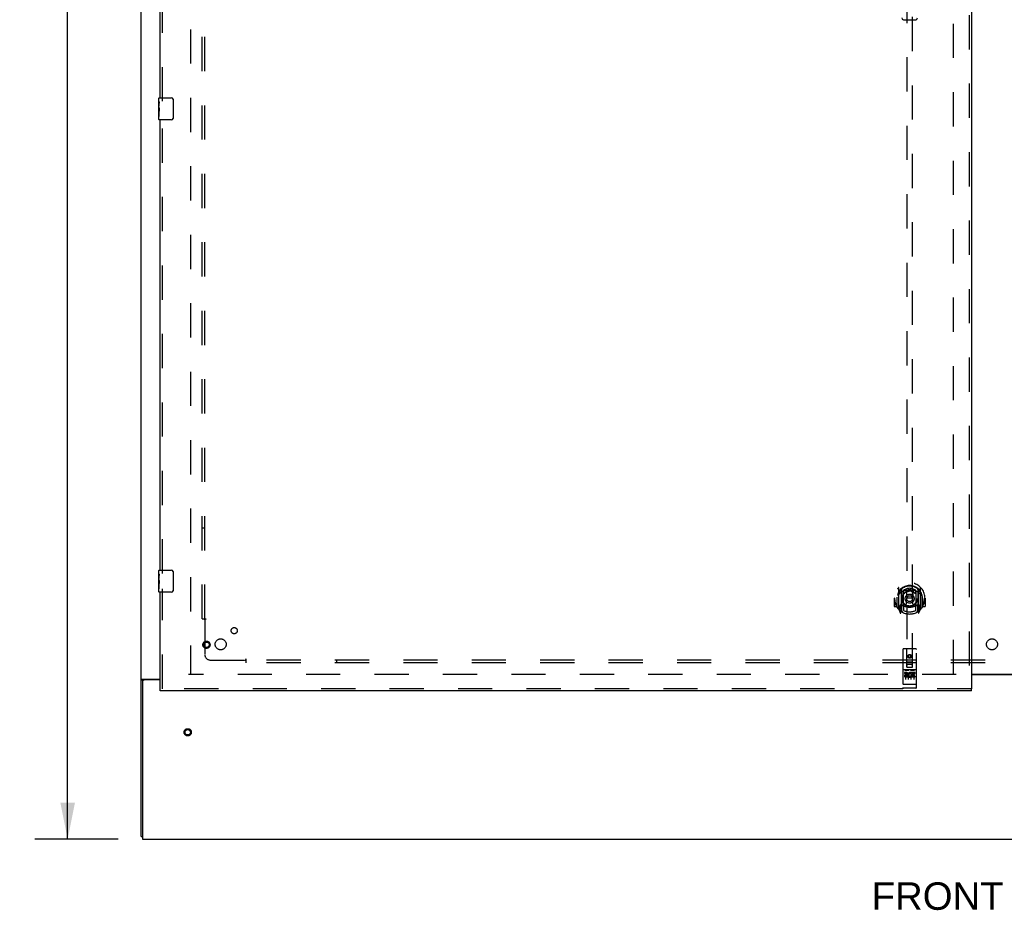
# Model space of a CAD drawing. Header units: inches. Extents: x 0 to 283, y 0 to 183.
# Tile 3 of 116: x 56 to 101, y 47 to 87. Entities that reach past the tile are written whole.
import ezdxf

# ---------------------------------------------------------------- set-up
doc = ezdxf.new("R2010")
doc.units = ezdxf.units.IN
doc.header["$LTSCALE"] = 15.583333
doc.header["$MEASUREMENT"] = 0
doc.linetypes.add('HIDDEN', pattern=[0.2, 0.1, -0.1])
doc.layers.get('0').update_dxf_attribs({"linetype": 'CONTINUOUS'})
for name, color, linetype in [('DEFAULT_2', 8, 'HIDDEN'), ('DIMENSIONS', 7, 'CONTINUOUS'), ('LEFTHAND_DOOR_ASSEMBLY', 7, 'CONTINUOUS'), ('SUBPANEL', 7, 'CONTINUOUS')]:
    doc.layers.add(name, color=color, linetype=linetype)
doc.styles.get("Standard").update_dxf_attribs({"font": 'arial.ttf'})
doc.dimstyles.new('DIMSTYLE_1', dxfattribs={"dimtxt": 1.25, "dimasz": 1.666667, "dimexe": 0.09, "dimexo": 0.07, "dimgap": 0.0375, "dimtad": 0, "dimtih": 1, "dimtoh": 1, "dimzin": 4, "dimdsep": 46, "dimtxsty": 'Standard', "dimblk": '_FILLED', "dimblk1": '_FILLED', "dimblk2": '_FILLED', "dimcen": 0.09, "dimadec": 3, "dimazin": 1, "dimtfac": 1, "dimtdec": 3, "dimtofl": 0, "dimtmove": 0, "dimatfit": 3, "dimldrblk": '_FILLED', "dimfxl": 0, "dimtolj": 1, "dimtzin": 4, "dimarcsym": 0})

# ---------------------------------------------------------------- blocks, each defined once
blk = doc.blocks.new('_FILLED')
at = {"color": 0, "linetype": 'ByBlock'}
blk.add_solid([(0, 0), (-1, 0.2), (-1, -0.2)], dxfattribs=at)
blk = doc.blocks.new('*D14')
at = {"layer": 'DIMENSIONS', "color": 2, "linetype": 'Continuous'}
for p, q in [((60.946, 133.912), (57.146, 133.912)), ((58.646, 133.912), (58.646, 93.162)), ((58.646, 49.912), (58.646, 90.662)), ((60.946, 49.912), (57.146, 49.912))]:
    blk.add_line(p, q, dxfattribs=at)
at = {"layer": 'DIMENSIONS', "color": 2, "linetype": 'Continuous', "xscale": 1.6666666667, "yscale": 1.6666666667, "zscale": 1.6666666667}
for p, rotation in [((58.646, 133.912), 90), ((58.646, 49.912), 270)]:
    blk.add_blockref('_FILLED', p, dxfattribs=dict(at, rotation=rotation))
at = {"layer": 'DIMENSIONS', "color": 2, "linetype": 'Continuous', "insert": (58.646, 92.537), "char_height": 1.25, "width": 4.36803, "attachment_point": 2, "line_spacing_factor": 0.9}
blk.add_mtext('84.00', dxfattribs=at)

msp = doc.modelspace()

# ---------------------------------------------------------------- linework, layer by layer
at = {"color": 7, "linetype": 'Continuous'}
for p, q in [((61.988, 50.037), (61.988, 133.787)), ((101.675, 57.397), (99.8, 57.397)), ((62.085, 57.155), (61.988, 57.155)), ((62.048, 57.193), (62.863, 57.193)), ((62.05, 57.099), (62.05, 49.912)), ((62.863, 57.162), (62.113, 57.162)), ((61.988, 50.037), (62.05, 50.037)), ((62.05, 49.912), (139.425, 49.912))]:
    msp.add_line(p, q, dxfattribs=at)
at = {"color": 3, "linetype": 'Continuous'}
msp.add_line((99.8, 57.427), (101.675, 57.427), dxfattribs=at)
at = {"color": 7, "linetype": 'Continuous'}
for points in [[(62.027, 57.182), (62.019, 57.179), (62.015, 57.178), (62.012, 57.176), (62.008, 57.175), (62.005, 57.173), (62.002, 57.172), (62, 57.17), (61.997, 57.169), (61.995, 57.167), (61.993, 57.166), (61.991, 57.164), (61.99, 57.162), (61.989, 57.161), (61.988, 57.159), (61.988, 57.157), (61.988, 57.155)], [(62.048, 57.193), (62.046, 57.191), (62.044, 57.19), (62.041, 57.188), (62.038, 57.187), (62.034, 57.185), (62.031, 57.184), (62.027, 57.182)]]:
    msp.add_lwpolyline(points, dxfattribs=at)
at = {"color": 3, "linetype": 'Continuous'}
for points in [[(62.129, 57.172), (62.125, 57.169), (62.123, 57.168), (62.121, 57.166), (62.119, 57.165), (62.117, 57.163), (62.115, 57.162)], [(62.143, 57.193), (62.143, 57.191), (62.144, 57.189), (62.143, 57.187), (62.143, 57.186), (62.142, 57.184), (62.141, 57.182), (62.14, 57.181), (62.139, 57.179), (62.137, 57.177), (62.136, 57.176), (62.134, 57.175), (62.132, 57.173), (62.129, 57.172)]]:
    msp.add_lwpolyline(points, dxfattribs=at)
at = {"color": 7, "linetype": 'Continuous'}
msp.add_arc((62.113, 57.099), 0.0625, 90, 180, dxfattribs=at)
at = {"layer": 'DEFAULT_2', "color": 8, "linetype": 'HIDDEN'}
for p, q in [((64.238, 130.412), (64.238, 57.412)), ((98.988, 57.427), (98.988, 130.397)), ((99.113, 57.412), (64.144, 57.412))]:
    msp.add_line(p, q, dxfattribs=at)
for radius in [0.164, 0.124]:
    msp.add_circle((64.113, 54.782), radius, dxfattribs=at)
at = {"layer": 'LEFTHAND_DOOR_ASSEMBLY', "color": 8, "linetype": 'HIDDEN'}
for p, q in [((99.696, 131.058), (99.696, 56.766)), ((62.967, 83.507), (62.967, 104.317)), ((96.863, 91.741), (96.863, 57.739)), ((97.113, 57.739), (97.113, 91.741)), ((62.967, 62.007), (62.967, 82.817)), ((62.967, 56.766), (62.967, 61.317)), ((96.488, 61.367), (96.488, 60.4)), ((96.605, 61.313), (96.605, 60.297)), ((96.613, 61.288), (96.613, 60.285)), ((96.705, 60.565), (96.705, 61.196)), ((96.713, 61.249), (96.713, 61.146)), ((96.825, 61.223), (96.855, 60.883)), ((97.15, 61.223), (97.12, 60.883)), ((97.263, 61.146), (97.263, 61.249)), ((97.27, 61.196), (97.27, 60.565)), ((97.363, 61.288), (97.363, 60.285)), ((97.37, 61.313), (97.37, 60.297)), ((97.488, 60.4), (97.488, 61.367)), ((96.303, 60.883), (96.288, 60.883)), ((96.288, 60.883), (96.288, 60.51)), ((96.405, 60.883), (96.42, 60.883)), ((96.405, 60.883), (96.405, 60.495)), ((96.413, 60.93), (96.413, 60.933)), ((96.413, 60.472), (96.413, 60.93)), ((96.605, 60.554), (96.545, 60.554)), ((96.545, 60.554), (96.545, 60.404)), ((96.705, 60.555), (96.633, 60.555)), ((96.701, 60.537), (96.635, 60.537)), ((96.713, 60.585), (96.713, 60.332)), ((96.825, 60.539), (96.855, 60.883)), ((97.12, 60.883), (96.855, 60.883)), ((97.151, 60.539), (97.12, 60.883)), ((97.263, 60.332), (97.263, 60.585)), ((97.343, 60.555), (97.27, 60.555)), ((97.34, 60.537), (97.274, 60.537)), ((97.43, 60.554), (97.37, 60.554)), ((97.43, 60.404), (97.43, 60.554)), ((97.57, 60.883), (97.555, 60.883)), ((97.563, 60.93), (97.563, 60.933)), ((97.563, 60.472), (97.563, 60.93)), ((97.57, 60.883), (97.57, 60.495)), ((97.688, 60.883), (97.673, 60.883)), ((97.688, 60.883), (97.688, 60.51)), ((96.405, 60.495), (96.303, 60.495)), ((96.405, 60.495), (96.413, 60.51)), ((96.492, 60.389), (96.562, 60.214)), ((96.545, 60.404), (96.613, 60.404)), ((96.583, 60.458), (96.554, 60.412)), ((96.584, 60.294), (96.588, 60.291)), ((96.591, 60.216), (96.605, 60.297)), ((96.683, 60.235), (96.613, 60.344)), ((96.615, 60.517), (96.615, 60.31)), ((97.363, 60.344), (97.293, 60.235)), ((97.36, 60.31), (97.36, 60.517)), ((97.363, 60.404), (97.43, 60.404)), ((97.37, 60.297), (97.385, 60.216)), ((97.391, 60.293), (97.392, 60.294)), ((97.392, 60.294), (97.392, 60.294)), ((97.392, 60.294), (97.392, 60.294)), ((97.422, 60.412), (97.393, 60.458)), ((97.413, 60.214), (97.483, 60.389)), ((97.562, 60.51), (97.57, 60.495)), ((97.673, 60.495), (97.57, 60.495)), ((96.675, 58.549), (96.675, 56.824)), ((97.27, 58.579), (96.705, 58.579)), ((96.861, 57.739), (96.858, 58.549)), ((96.988, 58.312), (96.925, 58.276)), ((96.988, 58.3), (96.935, 58.27)), ((97.05, 58.276), (96.988, 58.312)), ((96.988, 58.312), (96.988, 58.3)), ((97.04, 58.27), (96.988, 58.3)), ((97.114, 57.739), (97.118, 58.549)), ((97.3, 56.824), (97.3, 58.549)), ((96.86, 57.989), (97.115, 57.989)), ((97.073, 57.864), (96.903, 57.864)), ((96.925, 58.276), (96.935, 58.27)), ((96.925, 58.276), (96.925, 58.204)), ((96.925, 58.204), (96.935, 58.209)), ((96.925, 58.204), (96.988, 58.167)), ((96.935, 58.27), (96.935, 58.209)), ((96.935, 58.209), (96.988, 58.179)), ((96.988, 58.179), (97.04, 58.209)), ((96.988, 58.167), (97.05, 58.204)), ((96.988, 58.167), (96.988, 58.179)), ((97.05, 58.276), (97.04, 58.27)), ((97.04, 58.209), (97.04, 58.27)), ((97.05, 58.204), (97.04, 58.209)), ((97.05, 58.204), (97.05, 58.276)), ((97.27, 57.622), (96.705, 57.622)), ((96.843, 57.5), (96.751, 57.5)), ((96.751, 57.5), (96.751, 57.458)), ((96.843, 57.458), (96.751, 57.458)), ((96.777, 57.606), (96.949, 57.606)), ((96.8, 57.491), (96.8, 57.185)), ((96.847, 57.414), (96.801, 57.414)), ((96.861, 57.739), (96.863, 57.739)), ((96.863, 57.739), (97.113, 57.739)), ((96.925, 57.491), (96.925, 57.185)), ((97.027, 57.606), (97.199, 57.606)), ((97.05, 57.491), (97.05, 57.185)), ((97.064, 57.465), (97.051, 57.446)), ((97.06, 57.49), (97.064, 57.488)), ((97.22, 57.5), (97.064, 57.5)), ((97.064, 57.5), (97.064, 57.488)), ((97.064, 57.465), (97.064, 57.287)), ((97.22, 57.458), (97.106, 57.458)), ((97.106, 57.458), (97.106, 57.414)), ((97.198, 57.414), (97.106, 57.414)), ((97.113, 57.739), (97.114, 57.739)), ((97.175, 57.491), (97.175, 57.185)), ((97.198, 57.414), (97.198, 57.372)), ((97.22, 57.5), (97.22, 57.458)), ((96.693, 56.953), (96.692, 56.953)), ((96.694, 56.953), (96.693, 56.953)), ((96.695, 56.953), (96.694, 56.953)), ((96.696, 56.953), (96.695, 56.953)), ((96.695, 56.953), (96.695, 56.953)), ((96.697, 56.953), (96.696, 56.953)), ((96.698, 56.953), (96.697, 56.953)), ((96.699, 56.953), (96.698, 56.953)), ((96.699, 56.952), (96.699, 56.953)), ((96.7, 56.952), (96.699, 56.952)), ((96.701, 56.952), (96.7, 56.952)), ((96.702, 56.952), (96.701, 56.952)), ((96.703, 56.952), (96.702, 56.952)), ((96.704, 56.952), (96.703, 56.952)), ((96.705, 56.952), (96.704, 56.952)), ((96.704, 56.952), (96.704, 56.952)), ((97.271, 56.952), (96.705, 56.952)), ((96.843, 57.373), (96.815, 57.373)), ((96.907, 57.33), (96.815, 57.33)), ((96.907, 57.287), (96.815, 57.287)), ((96.907, 57.33), (96.907, 57.287)), ((97.039, 57.335), (97.056, 57.296)), ((97.22, 57.287), (97.064, 57.287)), ((97.198, 57.372), (97.106, 57.372)), ((97.106, 57.372), (97.106, 57.33)), ((97.22, 57.33), (97.106, 57.33)), ((97.22, 57.33), (97.22, 57.287)), ((97.271, 56.952), (97.272, 56.952)), ((97.272, 56.952), (97.273, 56.952)), ((97.272, 56.952), (97.272, 56.952)), ((97.273, 56.952), (97.274, 56.952)), ((97.274, 56.952), (97.275, 56.952)), ((97.275, 56.952), (97.276, 56.952)), ((97.276, 56.952), (97.277, 56.953)), ((97.277, 56.953), (97.278, 56.953)), ((97.277, 56.953), (97.277, 56.953)), ((97.278, 56.953), (97.279, 56.953)), ((97.279, 56.953), (97.28, 56.953)), ((97.28, 56.953), (97.281, 56.953)), ((97.281, 56.953), (97.282, 56.953)), ((97.281, 56.953), (97.281, 56.953)), ((97.282, 56.953), (97.283, 56.953)), ((97.283, 56.953), (97.284, 56.953)), ((97.284, 56.953), (97.284, 56.953)), ((99.8, 56.766), (62.863, 56.766)), ((97.27, 56.794), (96.705, 56.794))]:
    msp.add_line(p, q, dxfattribs=at)
at = {"layer": 'LEFTHAND_DOOR_ASSEMBLY', "color": 3, "linetype": 'Continuous'}
for p, q in [((99.8, 131.058), (99.8, 56.766)), ((62.863, 83.662), (62.863, 104.162)), ((62.863, 62.162), (62.863, 82.662)), ((62.863, 56.766), (62.863, 61.162)), ((99.8, 56.662), (62.863, 56.662))]:
    msp.add_line(p, q, dxfattribs=at)
at = {"layer": 'LEFTHAND_DOOR_ASSEMBLY', "color": 7, "linetype": 'Continuous'}
for p, q in [((96.709, 87.219), (97.267, 87.219)), ((62.803, 83.501), (62.803, 83.647)), ((62.803, 83.243), (62.803, 83.5)), ((62.809, 83.445), (62.803, 83.445)), ((62.81, 83.277), (62.81, 83.413)), ((62.818, 83.662), (63.358, 83.662)), ((63.458, 83.562), (63.458, 82.762)), ((62.803, 83.277), (62.81, 83.277)), ((62.803, 82.677), (62.803, 83.241)), ((62.804, 83.214), (62.803, 83.214)), ((62.803, 83.082), (62.809, 83.082)), ((62.803, 83.046), (62.81, 83.046)), ((62.803, 82.984), (62.81, 82.984)), ((62.81, 82.816), (62.81, 83.046)), ((62.803, 82.816), (62.81, 82.816)), ((63.358, 82.662), (62.818, 82.662)), ((62.803, 62.001), (62.803, 62.147)), ((62.803, 61.743), (62.803, 62)), ((62.809, 61.945), (62.803, 61.945)), ((62.81, 61.777), (62.81, 61.913)), ((62.818, 62.162), (63.358, 62.162)), ((63.458, 62.062), (63.458, 61.262)), ((62.803, 61.777), (62.81, 61.777)), ((62.803, 61.177), (62.803, 61.741)), ((62.804, 61.714), (62.803, 61.714)), ((62.803, 61.582), (62.809, 61.582)), ((62.803, 61.546), (62.81, 61.546)), ((62.803, 61.484), (62.81, 61.484)), ((62.81, 61.316), (62.81, 61.546)), ((62.803, 61.316), (62.81, 61.316)), ((63.358, 61.162), (62.818, 61.162)), ((62.863, 56.662), (62.863, 56.766)), ((99.8, 56.662), (99.8, 56.766))]:
    msp.add_line(p, q, dxfattribs=at)
for points in [[(62.803, 83.501), (62.803, 83.497), (62.803, 83.493), (62.804, 83.487), (62.806, 83.474)], [(62.806, 83.474), (62.806, 83.467), (62.807, 83.458), (62.808, 83.45)], [(62.808, 83.45), (62.809, 83.441), (62.809, 83.432), (62.81, 83.423), (62.81, 83.413)], [(63.451, 83.598), (63.453, 83.592), (63.455, 83.586), (63.456, 83.58), (63.457, 83.574), (63.458, 83.568), (63.458, 83.562)], [(62.803, 83.243), (62.803, 83.235), (62.803, 83.226), (62.804, 83.216)], [(62.804, 83.216), (62.807, 83.182), (62.808, 83.17), (62.809, 83.158), (62.809, 83.145), (62.81, 83.133), (62.81, 83.12), (62.81, 83.107), (62.809, 83.094), (62.809, 83.082), (62.808, 83.069), (62.807, 83.057)], [(63.458, 82.762), (63.458, 82.756), (63.457, 82.749), (63.456, 82.743), (63.455, 82.737), (63.453, 82.731), (63.451, 82.726)], [(62.803, 62.001), (62.803, 61.997), (62.803, 61.993), (62.804, 61.987), (62.806, 61.974)], [(62.806, 61.974), (62.806, 61.967), (62.807, 61.958), (62.808, 61.95)], [(62.808, 61.95), (62.809, 61.941), (62.809, 61.932), (62.81, 61.923), (62.81, 61.913)], [(63.451, 62.098), (63.453, 62.092), (63.455, 62.086), (63.456, 62.08), (63.457, 62.074), (63.458, 62.068), (63.458, 62.062)], [(62.803, 61.743), (62.803, 61.735), (62.803, 61.726), (62.804, 61.716)], [(62.804, 61.716), (62.807, 61.682), (62.808, 61.67), (62.809, 61.658), (62.809, 61.645), (62.81, 61.633), (62.81, 61.62), (62.81, 61.607), (62.809, 61.594), (62.809, 61.582), (62.808, 61.569), (62.807, 61.557)], [(63.458, 61.262), (63.458, 61.256), (63.457, 61.249), (63.456, 61.243), (63.455, 61.237), (63.453, 61.231), (63.451, 61.226)]]:
    msp.add_lwpolyline(points, dxfattribs=at)
at = {"layer": 'LEFTHAND_DOOR_ASSEMBLY', "color": 8, "linetype": 'HIDDEN'}
for points in [[(96.442, 61.322), (96.443, 61.323), (96.444, 61.324), (96.445, 61.325), (96.445, 61.325), (96.446, 61.326), (96.447, 61.327), (96.447, 61.328), (96.448, 61.329), (96.449, 61.329), (96.45, 61.33), (96.45, 61.331), (96.451, 61.332), (96.452, 61.332), (96.453, 61.333), (96.454, 61.334), (96.454, 61.334), (96.455, 61.335), (96.456, 61.336), (96.457, 61.336), (96.458, 61.337), (96.459, 61.337), (96.459, 61.338), (96.46, 61.339), (96.461, 61.339), (96.462, 61.34), (96.463, 61.34), (96.464, 61.341), (96.465, 61.341), (96.466, 61.342), (96.467, 61.342), (96.467, 61.343), (96.468, 61.343), (96.469, 61.344), (96.47, 61.344)], [(96.533, 61.098), (96.532, 61.097), (96.53, 61.096), (96.529, 61.094), (96.527, 61.093), (96.526, 61.091), (96.524, 61.09), (96.522, 61.088), (96.521, 61.086), (96.519, 61.085), (96.517, 61.083), (96.515, 61.081), (96.513, 61.079), (96.511, 61.077), (96.51, 61.074), (96.508, 61.072), (96.506, 61.07), (96.503, 61.067), (96.501, 61.065), (96.499, 61.062), (96.497, 61.059), (96.495, 61.057), (96.493, 61.054), (96.49, 61.05), (96.488, 61.047), (96.486, 61.044), (96.483, 61.04), (96.481, 61.037), (96.478, 61.033), (96.476, 61.029), (96.473, 61.025), (96.47, 61.021), (96.467, 61.017), (96.464, 61.012), (96.461, 61.007), (96.458, 61.002), (96.455, 60.997)], [(96.8, 61.24), (96.805, 61.242), (96.811, 61.243), (96.816, 61.244), (96.822, 61.246), (96.827, 61.247), (96.832, 61.248), (96.838, 61.25), (96.843, 61.251), (96.849, 61.252), (96.854, 61.253), (96.86, 61.254), (96.865, 61.255), (96.871, 61.256), (96.876, 61.257), (96.882, 61.258), (96.887, 61.259), (96.893, 61.259), (96.899, 61.26), (96.904, 61.261), (96.91, 61.261), (96.915, 61.262), (96.921, 61.263), (96.926, 61.263), (96.932, 61.264), (96.937, 61.264), (96.943, 61.264), (96.949, 61.265), (96.954, 61.265), (96.96, 61.265), (96.965, 61.265), (96.971, 61.266), (96.977, 61.266), (96.982, 61.266), (96.988, 61.266), (96.993, 61.266), (96.999, 61.266), (97.005, 61.266), (97.01, 61.265), (97.016, 61.265), (97.021, 61.265), (97.027, 61.265), (97.033, 61.264), (97.038, 61.264), (97.044, 61.264), (97.049, 61.263), (97.055, 61.263), (97.06, 61.262), (97.066, 61.261), (97.072, 61.261), (97.077, 61.26), (97.083, 61.259), (97.088, 61.259), (97.094, 61.258), (97.099, 61.257), (97.105, 61.256), (97.11, 61.255), (97.116, 61.254), (97.121, 61.253), (97.127, 61.252), (97.132, 61.251), (97.138, 61.25), (97.143, 61.248), (97.149, 61.247), (97.154, 61.246), (97.16, 61.244), (97.165, 61.243), (97.17, 61.242), (97.176, 61.24)], [(97.52, 60.997), (97.517, 61.002), (97.514, 61.007), (97.511, 61.012), (97.508, 61.016), (97.506, 61.021), (97.503, 61.025), (97.5, 61.029), (97.498, 61.033), (97.495, 61.037), (97.492, 61.04), (97.49, 61.044), (97.488, 61.047), (97.485, 61.05), (97.483, 61.054), (97.481, 61.057), (97.479, 61.059), (97.476, 61.062), (97.474, 61.065), (97.472, 61.067), (97.47, 61.07), (97.468, 61.072), (97.466, 61.074), (97.464, 61.077), (97.462, 61.079), (97.46, 61.081), (97.459, 61.083), (97.457, 61.085), (97.455, 61.086), (97.453, 61.088), (97.452, 61.09), (97.45, 61.091), (97.448, 61.093), (97.447, 61.094), (97.445, 61.096), (97.444, 61.097), (97.442, 61.098)], [(97.505, 61.344), (97.506, 61.344), (97.507, 61.343), (97.508, 61.343), (97.509, 61.342), (97.51, 61.342), (97.511, 61.341), (97.512, 61.341), (97.513, 61.34), (97.514, 61.34), (97.514, 61.339), (97.515, 61.339), (97.516, 61.338), (97.517, 61.337), (97.518, 61.337), (97.519, 61.336), (97.52, 61.336), (97.52, 61.335), (97.521, 61.334), (97.522, 61.334), (97.523, 61.333), (97.524, 61.332), (97.524, 61.332), (97.525, 61.331), (97.526, 61.33), (97.527, 61.329), (97.527, 61.329), (97.528, 61.328), (97.529, 61.327), (97.53, 61.326), (97.53, 61.325), (97.531, 61.325), (97.532, 61.324), (97.533, 61.323), (97.533, 61.322)], [(96.47, 60.423), (96.469, 60.423), (96.468, 60.424), (96.467, 60.424), (96.467, 60.424), (96.466, 60.425), (96.465, 60.425), (96.464, 60.426), (96.463, 60.426), (96.462, 60.427), (96.461, 60.428), (96.46, 60.428), (96.459, 60.429), (96.459, 60.429), (96.458, 60.43), (96.457, 60.43), (96.456, 60.431), (96.455, 60.432), (96.454, 60.432), (96.454, 60.433), (96.453, 60.434), (96.452, 60.434), (96.451, 60.435), (96.45, 60.436), (96.45, 60.437), (96.449, 60.437), (96.448, 60.438), (96.447, 60.439), (96.447, 60.44), (96.446, 60.44), (96.445, 60.441), (96.445, 60.442), (96.444, 60.443), (96.443, 60.444), (96.442, 60.445)], [(97.533, 60.445), (97.533, 60.444), (97.532, 60.443), (97.531, 60.442), (97.53, 60.441), (97.53, 60.44), (97.529, 60.44), (97.528, 60.439), (97.527, 60.438), (97.527, 60.437), (97.526, 60.437), (97.525, 60.436), (97.524, 60.435), (97.524, 60.434), (97.523, 60.434), (97.522, 60.433), (97.521, 60.432), (97.52, 60.432), (97.52, 60.431), (97.519, 60.43), (97.518, 60.43), (97.517, 60.429), (97.516, 60.429), (97.515, 60.428), (97.514, 60.428), (97.514, 60.427), (97.513, 60.426), (97.512, 60.426), (97.511, 60.425), (97.51, 60.425), (97.509, 60.424), (97.508, 60.424), (97.507, 60.424), (97.506, 60.423), (97.505, 60.423)], [(96.77, 57.605), (96.77, 57.605), (96.77, 57.605), (96.771, 57.605), (96.771, 57.605), (96.771, 57.605), (96.771, 57.605), (96.771, 57.605), (96.771, 57.605), (96.771, 57.606), (96.771, 57.606), (96.771, 57.606), (96.771, 57.606), (96.772, 57.606), (96.772, 57.606), (96.772, 57.606), (96.772, 57.606), (96.772, 57.606), (96.772, 57.606), (96.772, 57.606), (96.772, 57.606), (96.773, 57.606), (96.773, 57.606), (96.773, 57.606), (96.773, 57.606), (96.773, 57.606), (96.773, 57.606), (96.773, 57.606), (96.774, 57.606), (96.774, 57.606), (96.774, 57.606), (96.774, 57.606), (96.774, 57.606), (96.774, 57.606), (96.775, 57.606), (96.775, 57.606), (96.775, 57.606), (96.775, 57.606), (96.775, 57.606), (96.775, 57.606), (96.776, 57.606), (96.776, 57.606), (96.776, 57.606), (96.776, 57.606), (96.776, 57.606), (96.777, 57.606)], [(96.949, 57.606), (96.949, 57.606), (96.949, 57.606), (96.949, 57.606), (96.95, 57.606), (96.95, 57.606), (96.95, 57.606), (96.95, 57.606), (96.95, 57.606), (96.951, 57.606), (96.951, 57.606), (96.951, 57.606), (96.951, 57.606), (96.951, 57.606), (96.951, 57.606), (96.952, 57.606), (96.952, 57.606), (96.952, 57.606), (96.952, 57.606), (96.952, 57.606), (96.952, 57.606), (96.952, 57.606), (96.953, 57.606), (96.953, 57.606), (96.953, 57.606), (96.953, 57.606), (96.953, 57.606), (96.953, 57.606), (96.953, 57.606), (96.954, 57.606), (96.954, 57.606), (96.954, 57.606), (96.954, 57.606), (96.954, 57.606), (96.954, 57.606), (96.954, 57.606), (96.954, 57.606), (96.954, 57.606), (96.955, 57.605), (96.955, 57.605), (96.955, 57.605), (96.955, 57.605), (96.955, 57.605), (96.955, 57.605), (96.955, 57.605), (96.955, 57.605), (96.955, 57.605)], [(97.02, 57.605), (97.02, 57.605), (97.02, 57.605), (97.021, 57.605), (97.021, 57.605), (97.021, 57.605), (97.021, 57.605), (97.021, 57.605), (97.021, 57.605), (97.021, 57.606), (97.021, 57.606), (97.021, 57.606), (97.021, 57.606), (97.022, 57.606), (97.022, 57.606), (97.022, 57.606), (97.022, 57.606), (97.022, 57.606), (97.022, 57.606), (97.022, 57.606), (97.022, 57.606), (97.023, 57.606), (97.023, 57.606), (97.023, 57.606), (97.023, 57.606), (97.023, 57.606), (97.023, 57.606), (97.023, 57.606), (97.024, 57.606), (97.024, 57.606), (97.024, 57.606), (97.024, 57.606), (97.024, 57.606), (97.024, 57.606), (97.025, 57.606), (97.025, 57.606), (97.025, 57.606), (97.025, 57.606), (97.025, 57.606), (97.025, 57.606), (97.026, 57.606), (97.026, 57.606), (97.026, 57.606), (97.026, 57.606), (97.026, 57.606), (97.027, 57.606)], [(97.199, 57.606), (97.199, 57.606), (97.199, 57.606), (97.199, 57.606), (97.2, 57.606), (97.2, 57.606), (97.2, 57.606), (97.2, 57.606), (97.2, 57.606), (97.201, 57.606), (97.201, 57.606), (97.201, 57.606), (97.201, 57.606), (97.201, 57.606), (97.201, 57.606), (97.202, 57.606), (97.202, 57.606), (97.202, 57.606), (97.202, 57.606), (97.202, 57.606), (97.202, 57.606), (97.202, 57.606), (97.203, 57.606), (97.203, 57.606), (97.203, 57.606), (97.203, 57.606), (97.203, 57.606), (97.203, 57.606), (97.203, 57.606), (97.204, 57.606), (97.204, 57.606), (97.204, 57.606), (97.204, 57.606), (97.204, 57.606), (97.204, 57.606), (97.204, 57.606), (97.204, 57.606), (97.204, 57.606), (97.205, 57.605), (97.205, 57.605), (97.205, 57.605), (97.205, 57.605), (97.205, 57.605), (97.205, 57.605), (97.205, 57.605), (97.205, 57.605), (97.205, 57.605)], [(96.692, 56.953), (96.692, 56.953), (96.691, 56.953), (96.691, 56.953), (96.69, 56.953), (96.69, 56.953), (96.69, 56.953), (96.689, 56.953), (96.689, 56.954), (96.689, 56.954), (96.688, 56.954), (96.688, 56.954), (96.688, 56.954), (96.687, 56.954), (96.687, 56.954), (96.687, 56.954), (96.686, 56.954), (96.686, 56.954), (96.686, 56.954), (96.685, 56.954), (96.685, 56.954), (96.685, 56.954), (96.684, 56.954), (96.684, 56.955), (96.684, 56.955), (96.684, 56.955), (96.683, 56.955), (96.683, 56.955), (96.683, 56.955), (96.682, 56.955), (96.682, 56.955), (96.682, 56.955), (96.682, 56.955), (96.681, 56.955), (96.681, 56.955), (96.681, 56.955), (96.681, 56.956), (96.68, 56.956), (96.68, 56.956), (96.68, 56.956), (96.68, 56.956), (96.679, 56.956), (96.679, 56.956), (96.679, 56.956), (96.679, 56.956), (96.679, 56.956), (96.678, 56.956), (96.678, 56.957), (96.678, 56.957), (96.678, 56.957), (96.678, 56.957), (96.678, 56.957), (96.677, 56.957), (96.677, 56.957), (96.677, 56.957), (96.677, 56.957), (96.677, 56.957), (96.677, 56.958), (96.677, 56.958), (96.676, 56.958), (96.676, 56.958), (96.676, 56.958), (96.676, 56.958), (96.676, 56.958), (96.676, 56.958), (96.676, 56.958), (96.676, 56.958), (96.676, 56.959), (96.676, 56.959), (96.676, 56.959), (96.676, 56.959), (96.675, 56.959), (96.675, 56.959), (96.675, 56.959), (96.675, 56.959), (96.675, 56.959), (96.675, 56.959), (96.675, 56.96), (96.675, 56.96), (96.675, 56.96)], [(97.284, 56.953), (97.285, 56.953), (97.285, 56.953), (97.286, 56.953), (97.286, 56.953), (97.286, 56.953), (97.287, 56.954), (97.287, 56.954), (97.287, 56.954), (97.288, 56.954), (97.288, 56.954), (97.288, 56.954), (97.289, 56.954), (97.289, 56.954), (97.289, 56.954), (97.29, 56.954), (97.29, 56.954), (97.29, 56.954), (97.291, 56.954), (97.291, 56.954), (97.291, 56.954), (97.292, 56.955), (97.292, 56.955), (97.292, 56.955), (97.292, 56.955), (97.293, 56.955), (97.293, 56.955), (97.293, 56.955), (97.293, 56.955), (97.294, 56.955), (97.294, 56.955), (97.294, 56.955), (97.295, 56.955), (97.295, 56.955), (97.295, 56.956), (97.295, 56.956), (97.295, 56.956), (97.296, 56.956), (97.296, 56.956), (97.296, 56.956), (97.296, 56.956), (97.297, 56.956), (97.297, 56.956), (97.297, 56.956), (97.297, 56.956), (97.297, 56.957), (97.298, 56.957), (97.298, 56.957), (97.298, 56.957), (97.298, 56.957), (97.298, 56.957), (97.298, 56.957), (97.298, 56.957), (97.299, 56.957), (97.299, 56.957), (97.299, 56.958), (97.299, 56.958), (97.299, 56.958), (97.299, 56.958), (97.299, 56.958), (97.299, 56.958), (97.3, 56.958), (97.3, 56.958), (97.3, 56.958), (97.3, 56.958), (97.3, 56.959), (97.3, 56.959), (97.3, 56.959), (97.3, 56.959), (97.3, 56.959), (97.3, 56.959), (97.3, 56.959), (97.3, 56.959), (97.3, 56.959), (97.3, 56.959), (97.3, 56.96), (97.3, 56.96), (97.3, 56.96)]]:
    msp.add_lwpolyline(points, dxfattribs=at)
for centre, radius in [((96.988, 60.865), 0.35), ((96.988, 60.865), 0.335), ((96.988, 60.865), 0.205), ((96.988, 60.865), 0.133), ((64.967, 58.766), 0.164), ((64.967, 58.766), 0.124), ((96.988, 58.239), 0.085), ((96.988, 58.239), 0.0845)]:
    msp.add_circle(centre, radius, dxfattribs=at)
at = {"layer": 'LEFTHAND_DOOR_ASSEMBLY', "color": 7, "linetype": 'Continuous'}
for centre, radius, start, end in [((96.709, 87.298), 0.0787, 181, 270), ((97.267, 87.298), 0.0787, 270, 359), ((62.818, 83.647), 0.015, 90, 180), ((63.358, 83.562), 0.1, 21.1999, 90), ((62.818, 82.677), 0.015, 180, 270), ((63.358, 82.762), 0.1, 270, 338.7946), ((62.818, 62.147), 0.015, 90, 180), ((63.358, 62.062), 0.1, 21.1999, 90), ((62.818, 61.177), 0.015, 180, 270), ((63.358, 61.262), 0.1, 270, 338.7946)]:
    msp.add_arc(centre, radius, start, end, dxfattribs=at)
at = {"layer": 'LEFTHAND_DOOR_ASSEMBLY', "color": 8, "linetype": 'HIDDEN'}
for centre, radius, start, end in [((96.988, 60.883), 0.7, 305.5126, 234.4874), ((96.988, 60.881), 0.583, 0.2464, 179.7536), ((96.988, 60.855), 0.58, 7.6622, 172.3378), ((96.503, 61.367), 0.015, 135.0748, 180), ((96.988, 60.566), 0.7, 49.529, 130.471), ((96.62, 61.313), 0.015, 130.3587, 180), ((96.633, 61.288), 0.02, 129.3378, 179.9984), ((96.72, 61.196), 0.015, 112.9863, 180), ((96.988, 60.855), 0.48, 55.0461, 124.9539), ((96.743, 61.146), 0.03, 180, 311.1261), ((96.988, 60.865), 0.343, 48.8739, 131.1261), ((96.805, 61.221), 0.02, 5.0796, 105.5752), ((97.17, 61.221), 0.02, 74.4248, 174.9204), ((97.233, 61.146), 0.03, 228.8739, 360), ((97.255, 61.196), 0.015, 0, 67.0137), ((97.343, 61.288), 0.02, 0, 50.6594), ((97.355, 61.313), 0.015, 0, 49.6413), ((97.473, 61.367), 0.015, 0, 44.9252), ((96.988, 60.883), 0.685, 180, 213.0115), ((96.433, 60.93), 0.02, 172.3378, 180), ((96.988, 61.196), 0.7, 233.2319, 306.7681), ((96.425, 60.559), 0.188, 327.3208, 360), ((96.633, 60.535), 0.02, 90, 180), ((96.635, 60.517), 0.02, 90, 180), ((96.701, 60.517), 0.02, 66.536, 90), ((96.72, 60.565), 0.015, 180, 247.0137), ((96.988, 61.178), 0.7, 246.536, 293.464), ((96.743, 60.585), 0.03, 48.8739, 180), ((96.988, 60.865), 0.343, 228.8739, 311.1261), ((96.805, 60.541), 0.02, 254.3869, 354.9204), ((97.171, 60.541), 0.02, 185.0796, 285.6131), ((97.233, 60.585), 0.03, 0, 131.1261), ((97.255, 60.565), 0.015, 292.9863, 360), ((97.274, 60.517), 0.02, 90, 113.464), ((97.34, 60.517), 0.02, 0, 90), ((97.343, 60.535), 0.02, 0, 90), ((97.551, 60.559), 0.188, 180, 212.6792), ((96.988, 60.883), 0.685, 326.9885, 360), ((97.543, 60.93), 0.02, 0, 7.6622), ((96.303, 60.51), 0.015, 180, 270), ((96.433, 60.472), 0.02, 180, 215.2961), ((96.988, 60.865), 0.7, 215.2961, 324.7039), ((96.503, 60.4), 0.015, 180, 224.9252), ((96.558, 60.409), 0.005, 147.3208, 270), ((96.576, 60.219), 0.015, 201.8041, 350), ((96.593, 60.33), 0.02, 234.4874, 360), ((96.595, 60.31), 0.02, 234.7457, 360), ((96.633, 60.285), 0.02, 180, 238.5295), ((96.988, 60.865), 0.6, 242.7204, 297.2796), ((97.343, 60.285), 0.02, 301.4688, 359.9992), ((97.38, 60.31), 0.02, 180, 305.2543), ((97.383, 60.33), 0.02, 180, 305.5126), ((97.399, 60.219), 0.015, 190, 338.1959), ((97.418, 60.409), 0.005, 270, 32.6792), ((97.473, 60.4), 0.015, 315.0748, 360), ((97.543, 60.472), 0.02, 324.7039, 360), ((97.673, 60.51), 0.015, 270, 360), ((96.705, 58.549), 0.03, 90, 180), ((96.828, 58.549), 0.03, 0, 90), ((97.148, 58.549), 0.03, 90, 180), ((97.27, 58.549), 0.03, 0, 90), ((96.903, 57.824), 0.04, 90, 180), ((97.073, 57.824), 0.04, 0, 90), ((96.705, 57.652), 0.03, 180, 270), ((96.815, 57.351), 0.0644, 102.2995, 270.0775), ((96.843, 57.437), 0.0635, 270, 90), ((96.843, 57.436), 0.0219, 280.307, 90), ((96.903, 57.779), 0.04, 180, 270), ((97.014, 57.394), 0.107, 64.2636, 293.4027), ((97.014, 57.394), 0.0639, 54.8895, 293.4026), ((97.073, 57.779), 0.04, 270, 360), ((97.27, 57.652), 0.03, 270, 360), ((96.815, 57.351), 0.0219, 89.9011, 270), ((96.705, 56.824), 0.03, 180, 270), ((97.27, 56.824), 0.03, 270, 360)]:
    msp.add_arc(centre, radius, start, end, dxfattribs=at)
at = {"layer": 'LEFTHAND_DOOR_ASSEMBLY', "color": 7, "linetype": 'Continuous'}
for centre, start_param, end_param in [((63.066, 83.078), -3.141593, -2.961605), ((63.066, 61.578), 3.141593, 3.321581)]:
    msp.add_ellipse(centre, major_axis=(0.263, 0), ratio=0.432808, start_param=start_param, end_param=end_param, dxfattribs=at)
at = {"layer": 'SUBPANEL', "color": 8, "linetype": 'HIDDEN'}
for p, q in [((64.769, 59.943), (64.769, 127.881)), ((64.894, 59.943), (64.894, 127.881)), ((64.894, 64.068), (64.769, 64.068)), ((64.769, 59.943), (64.856, 59.943)), ((64.856, 59.943), (64.935, 59.943)), ((64.875, 59.926), (64.882, 59.919)), ((64.894, 59.908), (64.894, 58.318)), ((65.144, 58.068), (66.734, 58.068)), ((66.769, 58.03), (66.769, 58.109)), ((134.707, 58.068), (66.769, 58.068)), ((66.769, 57.943), (66.769, 58.03)), ((134.707, 57.943), (66.769, 57.943)), ((70.894, 58.068), (70.894, 57.943))]:
    msp.add_line(p, q, dxfattribs=at)
for points in [[(64.856, 59.943), (64.858, 59.941), (64.86, 59.94), (64.863, 59.938), (64.865, 59.936), (64.867, 59.934), (64.869, 59.933), (64.87, 59.931), (64.872, 59.929), (64.874, 59.928), (64.875, 59.926)], [(64.882, 59.919), (64.884, 59.917), (64.887, 59.915), (64.889, 59.913), (64.891, 59.911), (64.892, 59.909), (64.894, 59.908)], [(64.908, 59.917), (64.905, 59.916), (64.903, 59.914), (64.9, 59.913), (64.898, 59.911), (64.896, 59.909), (64.894, 59.908)], [(64.935, 59.943), (64.934, 59.941), (64.933, 59.939), (64.932, 59.937), (64.931, 59.936), (64.93, 59.934), (64.929, 59.932), (64.927, 59.931), (64.925, 59.929), (64.924, 59.928), (64.922, 59.926), (64.92, 59.925), (64.917, 59.923), (64.915, 59.922), (64.913, 59.92), (64.908, 59.917)], [(66.746, 58.087), (66.743, 58.082), (66.742, 58.079), (66.74, 58.077), (66.738, 58.074), (66.737, 58.072), (66.735, 58.07), (66.734, 58.068)], [(66.747, 58.055), (66.745, 58.057), (66.743, 58.059), (66.741, 58.061), (66.739, 58.063), (66.737, 58.065), (66.735, 58.066), (66.734, 58.068)], [(66.769, 58.109), (66.767, 58.108), (66.765, 58.107), (66.763, 58.106), (66.762, 58.105), (66.76, 58.104), (66.758, 58.103), (66.757, 58.101), (66.755, 58.099), (66.753, 58.098), (66.752, 58.096), (66.751, 58.094), (66.749, 58.091), (66.748, 58.089), (66.746, 58.087)], [(66.769, 58.03), (66.767, 58.032), (66.766, 58.034), (66.764, 58.037), (66.762, 58.039), (66.76, 58.041), (66.759, 58.043), (66.757, 58.044), (66.755, 58.046), (66.754, 58.048), (66.752, 58.049), (66.747, 58.055)]]:
    msp.add_lwpolyline(points, dxfattribs=at)
for centre, radius in [((66.232, 59.406), 0.141), ((65.613, 58.787), 0.25), ((100.738, 58.787), 0.25)]:
    msp.add_circle(centre, radius, dxfattribs=at)
msp.add_arc((65.144, 58.318), 0.25, 180, 270, dxfattribs=at)

# ---------------------------------------------------------------- texts
at = {"layer": 'DIMENSIONS', "color": 2, "linetype": 'Continuous', "insert": (100.737, 47.95), "char_height": 1.25, "width": 10.93866, "attachment_point": 2, "line_spacing_factor": 0.9}
msp.add_mtext('FRONT VIEW', dxfattribs=at)

# ---------------------------------------------------------------- dimensions: what is measured, and where the dimension line sits
at = {"layer": 'DIMENSIONS', "color": 2, "linetype": 'Continuous'}
dim = msp.add_linear_dim(base=(58.646, 49.912), p1=(61.016, 133.912), p2=(61.016, 49.912), angle=270, dimstyle='DIMSTYLE_1', dxfattribs=at)
dim.commit()
dim.dimension.update_dxf_attribs({"geometry": '*D14', "text_midpoint": (58.638, 91.905), "dimtype": 160})

doc.saveas('drawing.dxf')
